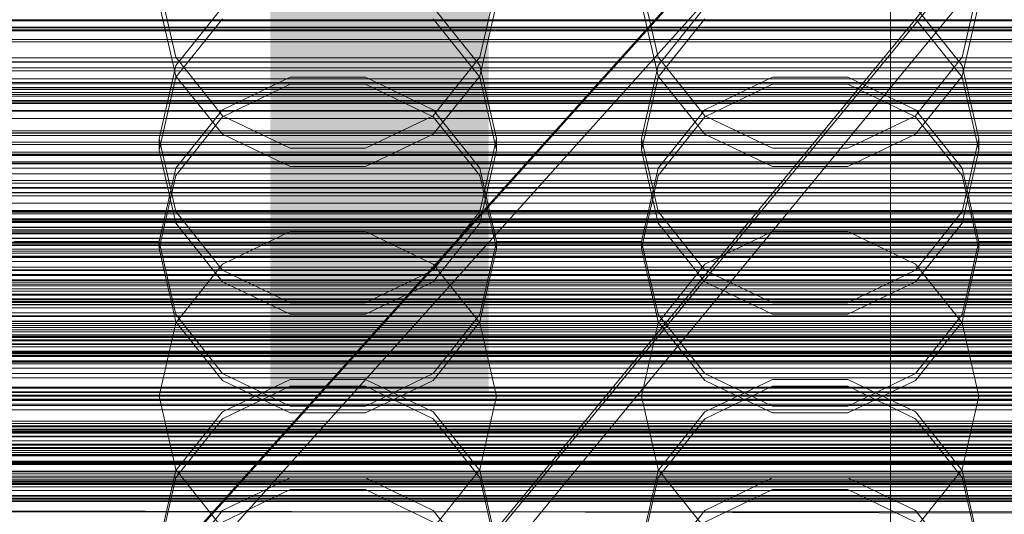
# Model space of a CAD drawing. Header units: millimetres. Extents: x -2233 to 61924, y -68080 to 6847.
# Tile 181 of 256: x -108 to 14, y -34290 to -34228. Entities that reach past the tile are written whole.
import ezdxf

# ---------------------------------------------------------------- set-up
doc = ezdxf.new("R2010")
doc.units = ezdxf.units.MM
for name, color, linetype, lineweight in [('COTAS_O', 1, 'Continuous', 0), ('COTAS_P', 1, 'Continuous', 0), ('frontal_briquetadora', 7, 'Continuous', 0), ('frontal_C01', 7, 'Continuous', 0), ('frontal_C02', 7, 'Continuous', 0), ('frontal_C03', 7, 'Continuous', 0), ('frontal_C10-C02', 7, 'Continuous', 0), ('frontal_secador', 7, 'Continuous', 0)]:
    doc.layers.add(name, color=color, linetype=linetype, lineweight=lineweight)
doc.dimstyles.new('R19_100', dxfattribs={"dimtxt": 250, "dimasz": 150, "dimexe": 150, "dimexo": 80, "dimgap": 100, "dimtad": 1, "dimtih": 1, "dimtoh": 1, "dimdsep": 46, "dimcen": 0.09, "dimadec": 0, "dimazin": 0, "dimtfac": 1, "dimtdec": 4, "dimtofl": 0, "dimtmove": 0, "dimatfit": 3, "dimfxl": 1, "dimtolj": 1, "dimtzin": 0, "dimarcsym": 0})

# ---------------------------------------------------------------- blocks, each defined once
blk = doc.blocks.new('DIM_R28_48')
at = {"layer": 'COTAS_P'}
for p, q in [((-1750, -34600), (-1600, -34555)), ((2600, -34600), (2450, -34555)), ((-1750, -35500), (-1750, -34600)), ((-1750, -34600), (2600, -34600)), ((-1750, -34600), (-1600, -34645)), ((2600, -34600), (2450, -34645)), ((2600, -35500), (2600, -34600))]:
    blk.add_line(p, q, dxfattribs=at)
blk.add_text('4350 P', height=250, dxfattribs=at).set_placement((425, -34500))
blk = doc.blocks.new('DIM_R28_50')
at = {"layer": 'COTAS_P'}
for p, q in [((1705.78, -34504.95), (1551.9, -34475.9)), ((-194.22, -34704.95), (1705.78, -34504.95)), ((1705.78, -34504.95), (1561.32, -34565.4)), ((1800, -35400), (1705.78, -34504.95)), ((-194.22, -34704.95), (-49.75, -34644.49)), ((-100, -35600), (-194.22, -34704.95)), ((-194.22, -34704.95), (-40.33, -34734))]:
    blk.add_line(p, q, dxfattribs=at)
blk.add_text('1910.5 P', height=250, rotation=6.009, dxfattribs=at).set_placement((745.32, -34505.49))
blk = doc.blocks.new('DIM_R28_52')
at = {"layer": 'COTAS_O'}
for p, q in [((-1725, -33700), (-1575, -33655)), ((1725, -33700), (1575, -33655)), ((-1725, -34400), (-1725, -33700)), ((-1725, -33700), (1725, -33700)), ((-1725, -33700), (-1575, -33745)), ((1725, -33700), (1575, -33745)), ((1725, -34400), (1725, -33700))]:
    blk.add_line(p, q, dxfattribs=at)
blk.add_text('3450 O', height=250, dxfattribs=at).set_placement((0, -33600))
blk = doc.blocks.new('DIM_R28_53')
at = {"layer": 'COTAS_P'}
for p, q in [((-150, -32300), (550, -32300)), ((550, -32300), (505, -32450)), ((550, -34900), (550, -32300)), ((550, -32300), (595, -32450)), ((550, -34900), (505, -34750)), ((550, -34900), (595, -34750)), ((-150, -34900), (550, -34900))]:
    blk.add_line(p, q, dxfattribs=at)
blk.add_text('2600 P', height=250, rotation=90, dxfattribs=at).set_placement((450, -33600))
blk = doc.blocks.new('DIM_R28_55')
at = {"layer": 'COTAS_O'}
for p, q in [((-650, -33700), (50, -33700)), ((50, -33700), (5, -33850)), ((50, -34900), (50, -33700)), ((50, -33700), (95, -33850)), ((50, -34900), (5, -34750)), ((50, -34900), (95, -34750)), ((-650, -34900), (50, -34900))]:
    blk.add_line(p, q, dxfattribs=at)
blk.add_text('1200 O', height=250, rotation=90, dxfattribs=at).set_placement((-50, -34300))
blk = doc.blocks.new('DIM_R28_56')
at = {"layer": 'COTAS_O'}
for p, q in [((-650, -34200), (-500, -34155)), ((650, -34200), (500, -34155)), ((-650, -34900), (-650, -34200)), ((-650, -34200), (650, -34200)), ((-650, -34200), (-500, -34245)), ((650, -34200), (500, -34245)), ((650, -34900), (650, -34200))]:
    blk.add_line(p, q, dxfattribs=at)
blk.add_text('1300 O', height=250, dxfattribs=at).set_placement((0, -34100))

msp = doc.modelspace()

# ---------------------------------------------------------------- linework, layer by layer
at = {"layer": 'frontal_briquetadora'}
for p, q in [((-88.92, -34232.849), (-91, -34223.801)), ((-49, -34223.801), (-51.08, -34232.849)), ((-28.92, -34232.849), (-31, -34223.801)), ((11, -34223.801), (8.92, -34232.849)), ((-91, -34226.151), (-88.92, -34235.184)), ((-51.08, -34235.184), (-49, -34226.151)), ((-31, -34226.151), (-28.92, -34235.184)), ((8.92, -34235.184), (11, -34226.151)), ((-88.92, -34233.872), (-83.094, -34226.61)), ((-56.906, -34226.61), (-51.08, -34233.872)), ((-28.92, -34233.872), (-23.094, -34226.61)), ((3.094, -34226.61), (8.92, -34233.872)), ((-83.093, -34228.052), (-88.92, -34235.335)), ((-51.08, -34235.335), (-56.907, -34228.052)), ((-23.093, -34228.052), (-28.92, -34235.335)), ((8.92, -34235.335), (3.093, -34228.052)), ((-83.094, -34240.124), (-88.92, -34232.849)), ((-51.08, -34232.849), (-56.906, -34240.124)), ((-23.094, -34240.124), (-28.92, -34232.849)), ((8.92, -34232.849), (3.094, -34240.124)), ((-91, -34242.945), (-88.92, -34233.872)), ((-51.08, -34233.872), (-49, -34242.945)), ((-31, -34242.945), (-28.92, -34233.872)), ((8.92, -34233.872), (11, -34242.945)), ((-88.92, -34235.335), (-91, -34244.416)), ((-88.92, -34235.184), (-83.093, -34242.429)), ((-74.674, -34235.331), (-83.094, -34239.371)), ((-65.326, -34235.331), (-74.674, -34235.331)), ((-56.906, -34239.371), (-65.326, -34235.331)), ((-56.907, -34242.429), (-51.08, -34235.184)), ((-49, -34244.416), (-51.08, -34235.335)), ((-28.92, -34235.335), (-31, -34244.416)), ((-28.92, -34235.184), (-23.093, -34242.429)), ((-14.674, -34235.331), (-23.094, -34239.371)), ((-5.326, -34235.331), (-14.674, -34235.331)), ((3.094, -34239.371), (-5.326, -34235.331)), ((3.093, -34242.429), (8.92, -34235.184)), ((11, -34244.416), (8.92, -34235.335)), ((-83.093, -34240.238), (-74.673, -34236.188)), ((-74.673, -34236.188), (-65.327, -34236.188)), ((-65.327, -34236.188), (-56.907, -34240.238)), ((-23.093, -34240.238), (-14.673, -34236.188)), ((-14.673, -34236.188), (-5.327, -34236.188)), ((-5.327, -34236.188), (3.093, -34240.238)), ((-83.094, -34239.371), (-88.92, -34246.657)), ((-51.08, -34246.657), (-56.906, -34239.371)), ((-23.094, -34239.371), (-28.92, -34246.657)), ((8.92, -34246.657), (3.094, -34239.371)), ((-88.92, -34247.536), (-83.093, -34240.238)), ((-74.674, -34244.169), (-83.094, -34240.124)), ((-56.906, -34240.124), (-65.326, -34244.169)), ((-56.907, -34240.238), (-51.08, -34247.536)), ((-28.92, -34247.536), (-23.093, -34240.238)), ((-14.674, -34244.169), (-23.094, -34240.124)), ((3.094, -34240.124), (-5.326, -34244.169)), ((3.093, -34240.238), (8.92, -34247.536)), ((-88.92, -34252.035), (-91, -34242.945)), ((-91, -34244.416), (-91, -34242.945)), ((-83.093, -34242.429), (-74.673, -34246.449)), ((-65.327, -34246.449), (-56.907, -34242.429)), ((-49, -34242.945), (-51.08, -34252.036)), ((-49, -34244.416), (-49, -34242.945)), ((-28.92, -34252.035), (-31, -34242.945)), ((-31, -34244.416), (-31, -34242.945)), ((-23.093, -34242.429), (-14.673, -34246.449)), ((-5.327, -34246.449), (3.093, -34242.429)), ((11, -34242.945), (8.92, -34252.036)), ((11, -34244.416), (11, -34242.945)), ((-91, -34244.416), (-88.92, -34253.497)), ((-65.326, -34244.169), (-74.674, -34244.169)), ((-51.08, -34253.497), (-49, -34244.416)), ((-31, -34244.416), (-28.92, -34253.497)), ((-5.326, -34244.169), (-14.674, -34244.169)), ((8.92, -34253.497), (11, -34244.416)), ((-88.92, -34246.657), (-91, -34255.753)), ((-74.673, -34246.449), (-65.327, -34246.449)), ((-49, -34255.753), (-51.08, -34246.657)), ((-28.92, -34246.657), (-31, -34255.753)), ((-14.673, -34246.449), (-5.327, -34246.449)), ((11, -34255.753), (8.92, -34246.657)), ((-91, -34256.636), (-88.92, -34247.536)), ((-51.08, -34247.536), (-49, -34256.636)), ((-31, -34256.636), (-28.92, -34247.536)), ((8.92, -34247.536), (11, -34256.636)), ((-83.094, -34259.336), (-88.92, -34252.035)), ((-51.08, -34252.036), (-56.906, -34259.336)), ((-23.094, -34259.336), (-28.92, -34252.035)), ((8.92, -34252.036), (3.094, -34259.336)), ((-88.92, -34253.497), (-83.093, -34260.779)), ((-56.907, -34260.779), (-51.08, -34253.497)), ((-28.92, -34253.497), (-23.093, -34260.779)), ((3.093, -34260.779), (8.92, -34253.497)), ((-74.674, -34254.527), (-83.094, -34258.582)), ((-65.326, -34254.527), (-74.674, -34254.527)), ((-56.906, -34258.582), (-65.326, -34254.527)), ((-14.674, -34254.527), (-23.094, -34258.582)), ((-5.326, -34254.527), (-14.674, -34254.527)), ((3.094, -34258.582), (-5.326, -34254.527)), ((-91, -34255.753), (-109, -34255.753)), ((-91, -34256.636), (-91, -34255.753)), ((-91, -34255.753), (-88.92, -34264.86)), ((-88.92, -34265.737), (-91, -34256.636)), ((-51.08, -34264.86), (-49, -34255.753)), ((-49, -34256.636), (-51.08, -34265.737)), ((-49, -34256.636), (-49, -34255.753)), ((-31, -34255.753), (-49, -34255.753)), ((-31, -34256.636), (-31, -34255.753)), ((-31, -34255.753), (-28.92, -34264.86)), ((-28.92, -34265.737), (-31, -34256.636)), ((8.92, -34264.86), (11, -34255.753)), ((11, -34256.636), (8.92, -34265.737)), ((11, -34256.636), (11, -34255.753)), ((29, -34255.753), (11, -34255.753)), ((-83.094, -34258.582), (-88.92, -34265.888)), ((-51.08, -34265.888), (-56.906, -34258.582)), ((-23.094, -34258.582), (-28.92, -34265.888)), ((8.92, -34265.888), (3.094, -34258.582)), ((-74.674, -34263.393), (-83.094, -34259.336)), ((-56.906, -34259.336), (-65.326, -34263.393)), ((-14.674, -34263.393), (-23.094, -34259.336)), ((3.094, -34259.336), (-5.326, -34263.393)), ((-160, -34260.611), (200, -34260.611)), ((-83.093, -34260.779), (-74.673, -34264.821)), ((-65.327, -34264.821), (-56.907, -34260.779)), ((-23.093, -34260.779), (-14.673, -34264.821)), ((-5.327, -34264.821), (3.093, -34260.779)), ((-65.326, -34263.393), (-74.674, -34263.393)), ((-5.326, -34263.393), (-14.674, -34263.393)), ((-160, -34265.027), (200, -34265.027)), ((-88.92, -34264.86), (-83.094, -34272.168)), ((-74.673, -34264.821), (-65.327, -34264.821)), ((-56.906, -34272.168), (-51.08, -34264.86)), ((-28.92, -34264.86), (-23.094, -34272.168)), ((-14.673, -34264.821), (-5.327, -34264.821)), ((3.094, -34272.168), (8.92, -34264.86)), ((-88.92, -34265.888), (-91, -34275)), ((-83.093, -34273.035), (-88.92, -34265.737)), ((-51.08, -34265.737), (-56.907, -34273.035)), ((-49, -34275), (-51.08, -34265.888)), ((-28.92, -34265.888), (-31, -34275)), ((-23.093, -34273.035), (-28.92, -34265.737)), ((8.92, -34265.737), (3.093, -34273.035)), ((11, -34275), (8.92, -34265.888)), ((200, -34268.884), (-160, -34268.884)), ((-83.094, -34272.168), (-74.674, -34276.228)), ((-65.326, -34276.228), (-56.906, -34272.168)), ((-23.094, -34272.168), (-14.674, -34276.228)), ((-5.326, -34276.228), (3.094, -34272.168)), ((-83.094, -34277.832), (-74.674, -34273.772)), ((-74.673, -34272.915), (-83.093, -34276.965)), ((-74.673, -34277.085), (-83.093, -34273.035)), ((-74.674, -34273.772), (-65.326, -34273.772)), ((-65.327, -34272.915), (-74.673, -34272.915)), ((-56.907, -34276.965), (-65.327, -34272.915)), ((-56.907, -34273.035), (-65.327, -34277.085)), ((-65.326, -34273.772), (-56.906, -34277.832)), ((-23.094, -34277.832), (-14.674, -34273.772)), ((-14.673, -34272.915), (-23.093, -34276.965)), ((-14.673, -34277.085), (-23.093, -34273.035)), ((-14.674, -34273.772), (-5.326, -34273.772)), ((-5.327, -34272.915), (-14.673, -34272.915)), ((3.093, -34276.965), (-5.327, -34272.915)), ((3.093, -34273.035), (-5.327, -34277.085)), ((-5.326, -34273.772), (3.094, -34277.832)), ((200, -34275), (-160, -34275)), ((-91, -34275), (-109, -34275)), ((-88.92, -34284.112), (-91, -34275)), ((-49, -34275), (-51.08, -34284.112)), ((-31, -34275), (-49, -34275)), ((-28.92, -34284.112), (-31, -34275)), ((11, -34275), (8.92, -34284.112)), ((29, -34275), (11, -34275)), ((-74.674, -34276.228), (-65.326, -34276.228)), ((-14.674, -34276.228), (-5.326, -34276.228)), ((-83.093, -34276.965), (-88.92, -34284.263)), ((-65.327, -34277.085), (-74.673, -34277.085)), ((-51.08, -34284.263), (-56.907, -34276.965)), ((-23.093, -34276.965), (-28.92, -34284.263)), ((-5.327, -34277.085), (-14.673, -34277.085)), ((8.92, -34284.263), (3.093, -34276.965)), ((-88.92, -34285.14), (-83.094, -34277.832)), ((-56.906, -34277.832), (-51.08, -34285.14)), ((-28.92, -34285.14), (-23.094, -34277.832)), ((3.094, -34277.832), (8.92, -34285.14)), ((200, -34281.116), (-160, -34281.116)), ((-160, -34284.973), (200, -34284.973)), ((-88.92, -34284.263), (-91, -34293.364)), ((-83.094, -34291.418), (-88.92, -34284.112)), ((-51.08, -34284.112), (-56.906, -34291.418)), ((-49, -34293.364), (-51.08, -34284.263)), ((-28.92, -34284.263), (-31, -34293.364)), ((-23.094, -34291.418), (-28.92, -34284.112)), ((8.92, -34284.112), (3.094, -34291.418)), ((11, -34293.364), (8.92, -34284.263)), ((-91, -34294.247), (-88.92, -34285.14)), ((-83.093, -34289.221), (-74.673, -34285.179)), ((-74.673, -34285.179), (-65.327, -34285.179)), ((-65.327, -34285.179), (-56.907, -34289.221)), ((-51.08, -34285.14), (-49, -34294.247)), ((-31, -34294.247), (-28.92, -34285.14)), ((-23.093, -34289.221), (-14.673, -34285.179)), ((-14.673, -34285.179), (-5.327, -34285.179)), ((-5.327, -34285.179), (3.093, -34289.221)), ((8.92, -34285.14), (11, -34294.247)), ((-74.674, -34286.607), (-83.094, -34290.664)), ((-65.326, -34286.607), (-74.674, -34286.607)), ((-56.906, -34290.664), (-65.326, -34286.607)), ((-14.674, -34286.607), (-23.094, -34290.664)), ((-5.326, -34286.607), (-14.674, -34286.607)), ((3.094, -34290.664), (-5.326, -34286.607)), ((-160, -34289.389), (200, -34289.389)), ((-88.92, -34296.503), (-83.093, -34289.221)), ((-56.907, -34289.221), (-51.08, -34296.503)), ((-28.92, -34296.503), (-23.093, -34289.221)), ((3.093, -34289.221), (8.92, -34296.503))]:
    msp.add_line(p, q, dxfattribs=at)
at = {"layer": 'frontal_C01'}
for p, q in [((0, -34257.579), (0, -33994.965)), ((0, -34000.746), (0, -34263.359)), ((-440, -34228.197), (440, -34228.197)), ((-440, -34228.297), (440, -34228.297)), ((-440, -34229.12), (440, -34229.12)), ((-440, -34229.172), (440, -34229.172)), ((-440, -34229.453), (440, -34229.453)), ((-311.15, -34232.906), (311.15, -34232.906)), ((-311.15, -34233.399), (311.15, -34233.399)), ((-311.15, -34238.212), (311.15, -34238.212)), ((-311.15, -34238.614), (311.15, -34238.614)), ((-311.15, -34242.307), (311.15, -34242.307)), ((-311.15, -34242.591), (311.15, -34242.591)), ((-311.15, -34244.913), (311.15, -34244.913)), ((-311.15, -34245.06), (311.15, -34245.06)), ((-311.15, -34245.852), (311.15, -34245.852)), ((0, -34257.579), (-130, -34257.579)), ((0, -34520.192), (0, -34257.579)), ((130, -34257.579), (0, -34257.579)), ((-130, -34262.42), (130, -34262.42)), ((-130, -34263.212), (130, -34263.212)), ((-130, -34263.359), (0, -34263.359)), ((-130, -34263.359), (130, -34263.359)), ((0, -34263.359), (0, -34525.972)), ((0, -34263.359), (130, -34263.359)), ((-130, -34265.681), (130, -34265.681)), ((-130, -34265.965), (130, -34265.965)), ((-130, -34269.658), (130, -34269.658)), ((-130, -34270.06), (130, -34270.06)), ((-130, -34274.873), (130, -34274.873)), ((-130, -34275.366), (130, -34275.366)), ((-148, -34278.819), (148, -34278.819)), ((-148, -34279.1), (148, -34279.1)), ((-148, -34279.152), (148, -34279.152)), ((-148, -34279.974), (148, -34279.974)), ((-148, -34280.075), (148, -34280.075)), ((-148, -34281.384), (148, -34281.384)), ((130, -34280.97), (-130, -34280.97)), ((-148, -34281.526), (148, -34281.526)), ((-130, -34281.52), (130, -34281.52)), ((-148, -34283.232), (148, -34283.232)), ((-148, -34283.406), (148, -34283.406)), ((148, -34285.392), (-148, -34285.392)), ((-148, -34285.587), (148, -34285.587)), ((-148, -34287.718), (148, -34287.718)), ((-148, -34287.919), (148, -34287.919)), ((-130, -34287.534), (130, -34287.534)), ((-130, -34288.103), (130, -34288.103))]:
    msp.add_line(p, q, dxfattribs=at)
at = {"layer": 'frontal_C02'}
for p, q in [((0, -34230.937), (0, -33940.443)), ((0, -33946.173), (0, -34236.667)), ((0, -34230.937), (-130, -34230.937)), ((0, -34521.432), (0, -34230.937)), ((130, -34230.937), (0, -34230.937)), ((-450, -34234.172), (450, -34234.172)), ((-130, -34235.534), (130, -34235.534)), ((-130, -34236.13), (130, -34236.13)), ((-130, -34236.667), (0, -34236.667)), ((-130, -34236.667), (130, -34236.667)), ((0, -34236.667), (0, -34527.162)), ((0, -34236.667), (130, -34236.667)), ((-130, -34238.416), (130, -34238.416)), ((-130, -34239.453), (130, -34239.453)), ((-130, -34242.234), (130, -34242.234)), ((-130, -34243.701), (130, -34243.701)), ((450, -34246.094), (-450, -34246.094)), ((-130, -34247.325), (130, -34247.325)), ((-130, -34249.122), (130, -34249.122)), ((-148, -34251.921), (148, -34251.921)), ((-148, -34252.132), (148, -34252.132)), ((-148, -34252.322), (148, -34252.322)), ((-148, -34252.942), (148, -34252.942)), ((-148, -34253.309), (148, -34253.309)), ((-148, -34254.294), (148, -34254.294)), ((130, -34253.342), (-130, -34253.342)), ((-148, -34254.814), (148, -34254.814)), ((-130, -34255.346), (130, -34255.346)), ((-148, -34256.098), (148, -34256.098)), ((-148, -34256.735), (148, -34256.735)), ((148, -34258.231), (-148, -34258.231)), ((-148, -34258.941), (148, -34258.941)), ((-148, -34260.545), (148, -34260.545)), ((-130, -34259.876), (130, -34259.876)), ((-148, -34261.281), (148, -34261.281)), ((-148, -34262.885), (148, -34262.885)), ((-130, -34261.95), (130, -34261.95)), ((-148, -34263.595), (148, -34263.595)), ((-148, -34265.091), (148, -34265.091)), ((-148, -34265.728), (148, -34265.728)), ((-130, -34266.48), (130, -34266.48)), ((450, -34267.581), (-450, -34267.581)), ((-148, -34267.012), (148, -34267.012)), ((-148, -34267.532), (148, -34267.532)), ((-148, -34268.517), (148, -34268.517)), ((-148, -34268.885), (148, -34268.885)), ((-130, -34268.484), (130, -34268.484)), ((-148, -34269.504), (148, -34269.504)), ((-148, -34269.694), (148, -34269.694)), ((-148, -34269.906), (148, -34269.906)), ((-130, -34272.704), (130, -34272.704)), ((-130, -34274.501), (130, -34274.501)), ((-130, -34278.125), (130, -34278.125)), ((-450, -34279.503), (450, -34279.503)), ((-130, -34279.592), (130, -34279.592)), ((-130, -34282.373), (130, -34282.373)), ((-130, -34283.41), (130, -34283.41)), ((-130, -34285.159), (130, -34285.159)), ((-130, -34285.696), (130, -34285.696)), ((-130, -34286.292), (130, -34286.292))]:
    msp.add_line(p, q, dxfattribs=at)
at = {"layer": 'frontal_C03'}
for p, q in [((1250, -34229.562), (-1250, -34229.562)), ((-1250, -34230.619), (1250, -34230.619)), ((1250, -34233.471), (-1250, -34233.471)), ((1250, -34234.529), (-1250, -34234.529)), ((-1250, -34236.6), (1250, -34236.6)), ((1250, -34236.836), (-1250, -34236.836)), ((-1250, -34237.233), (1250, -34237.233)), ((1250, -34237.49), (-1250, -34237.49)), ((-1250, -34237.697), (1250, -34237.697)), ((1250, -34238.371), (-1250, -34238.371)), ((-1250, -34239.553), (1250, -34239.553)), ((-1250, -34240.449), (1250, -34240.449)), ((-1250, -34243.401), (1250, -34243.401)), ((-1250, -34244.669), (1250, -34244.669)), ((1250, -34248.177), (-1250, -34248.177)), ((-1250, -34248.516), (1250, -34248.516)), ((1250, -34249.059), (-1250, -34249.059)), ((1250, -34249.712), (-1250, -34249.712)), ((-1250, -34250.068), (1250, -34250.068)), ((-1500, -34252.99), (1500, -34252.99)), ((1250, -34252.019), (-1250, -34252.019)), ((-1250, -34253.077), (1250, -34253.077)), ((-1500, -34253.214), (1500, -34253.214)), ((-1500, -34253.379), (1500, -34253.379)), ((-1500, -34254.036), (1500, -34254.036)), ((-1500, -34254.354), (1500, -34254.354)), ((-1500, -34255.4), (1500, -34255.4)), ((-1250, -34254.549), (1250, -34254.549)), ((-1500, -34255.849), (1500, -34255.849)), ((1250, -34255.929), (-1250, -34255.929)), ((1250, -34256.28), (-1250, -34256.28)), ((-1500, -34257.212), (1500, -34257.212)), ((-1500, -34257.762), (1500, -34257.762)), ((1250, -34256.986), (-1250, -34256.986)), ((1250, -34259.294), (-1250, -34259.294)), ((-1500, -34259.35), (1500, -34259.35)), ((1500, -34259.963), (-1500, -34259.963)), ((1250, -34259.947), (-1250, -34259.947)), ((-1500, -34261.667), (1500, -34261.667)), ((1250, -34260.828), (-1250, -34260.828)), ((-1250, -34261.088), (1250, -34261.088)), ((-1500, -34262.302), (1500, -34262.302)), ((-1250, -34262.881), (1250, -34262.881)), ((-1500, -34264.006), (1500, -34264.006)), ((-1500, -34264.619), (1500, -34264.619)), ((-1500, -34266.207), (1500, -34266.207)), ((-1500, -34266.757), (1500, -34266.757)), ((-1250, -34267.689), (1250, -34267.689)), ((-1500, -34268.12), (1500, -34268.12)), ((-1500, -34268.569), (1500, -34268.569)), ((-1500, -34269.615), (1500, -34269.615)), ((-1500, -34269.933), (1500, -34269.933)), ((-1250, -34269.42), (1250, -34269.42)), ((-1500, -34270.59), (1500, -34270.59)), ((-1500, -34270.754), (1500, -34270.754)), ((-1500, -34270.979), (1500, -34270.979)), ((1250, -34270.635), (-1250, -34270.635)), ((1250, -34271.516), (-1250, -34271.516)), ((1250, -34272.17), (-1250, -34272.17)), ((-1250, -34273.9), (1250, -34273.9)), ((1250, -34274.477), (-1250, -34274.477)), ((-1250, -34275.453), (1250, -34275.453)), ((-1250, -34275.534), (1250, -34275.534)), ((1250, -34278.387), (-1250, -34278.387)), ((-1250, -34279.3), (1250, -34279.3)), ((1250, -34279.444), (-1250, -34279.444)), ((-1250, -34280.567), (1250, -34280.567)), ((1250, -34281.751), (-1250, -34281.751)), ((1250, -34282.405), (-1250, -34282.405)), ((1250, -34283.286), (-1250, -34283.286)), ((-1250, -34283.52), (1250, -34283.52)), ((-1250, -34284.416), (1250, -34284.416)), ((-1250, -34286.272), (1250, -34286.272)), ((-1250, -34286.736), (1250, -34286.736)), ((-1250, -34287.369), (1250, -34287.369))]:
    msp.add_line(p, q, dxfattribs=at)
at = {"layer": 'frontal_C10-C02'}
for p, q in [((-110, -34317.984), (352.197, -33803.622)), ((352.197, -33803.797), (-110, -34365.587)), ((-110, -34318.159), (352.197, -33803.797)), ((352.197, -33804.337), (-110, -34366.127)), ((354.513, -33805.703), (-107.683, -34320.065)), ((-107.683, -34367.493), (354.513, -33805.703))]:
    msp.add_line(p, q, dxfattribs=at)
at = {"layer": 'frontal_secador'}
for p, q in [((-1250, -34236), (1250, -34236)), ((-1250, -34242), (1250, -34242)), ((-1250, -34245), (1250, -34245)), ((1250, -34246), (-1250, -34246)), ((-1250, -34246.659), (1250, -34246.659)), ((1250, -34249.659), (-1250, -34249.659)), ((-1250, -34251), (1250, -34251)), ((1250, -34254), (-1250, -34254)), ((-1250, -34254.728), (1250, -34254.728)), ((-1250, -34257.588), (1250, -34257.588)), ((1250, -34257.611), (-1250, -34257.611)), ((1250, -34257.728), (-1250, -34257.728)), ((-1250, -34259.387), (1250, -34259.387)), ((1250, -34259.918), (-1250, -34259.918)), ((-1250, -34260), (1250, -34260)), ((1250, -34260.588), (-1250, -34260.588)), ((1250, -34262.387), (-1250, -34262.387)), ((1250, -34263), (-1250, -34263)), ((-1250, -34263.65), (1250, -34263.65)), ((1250, -34264), (-1250, -34264)), ((1250, -34267.382), (-1250, -34267.382)), ((-1250, -34268), (1250, -34268)), ((1250, -34269.689), (-1250, -34269.689)), ((1250, -34274), (-1250, -34274)), ((1250, -34274.545), (-1250, -34274.545)), ((1250, -34276), (-1250, -34276)), ((1250, -34276.144), (-1250, -34276.144)), ((1250, -34276.709), (-1250, -34276.709)), ((1250, -34278.686), (-1250, -34278.686)), ((1250, -34280), (-1250, -34280)), ((1320, -34282), (-1320, -34282)), ((1320, -34282.273), (-1320, -34282.273)), ((1250, -34282), (-1250, -34282)), ((1320, -34283.072), (-1320, -34283.072)), ((1320, -34284.343), (-1320, -34284.343)), ((1250, -34284.651), (-1250, -34284.651)), ((1320, -34286), (-1320, -34286)), ((1250, -34285.859), (-1250, -34285.859)), ((-1250, -34286), (1250, -34286)), ((1320, -34287.929), (-1320, -34287.929)), ((-422.12, -34288.52), (420.5, -34290.5))]:
    msp.add_line(p, q, dxfattribs=at)

# ---------------------------------------------------------------- dimensions: what is measured, and where the dimension line sits
at = {"layer": 'COTAS_O'}
for p1, p2, distance, picture, middle in [((-650, -34900), (-650, -33700), -700, 'DIM_R28_55', (50, -34300)), ((-1725, -34400), (1725, -34400), 700, 'DIM_R28_52', (0, -33700)), ((-650, -34900), (650, -34900), 700, 'DIM_R28_56', (0, -34200))]:
    dim = msp.add_aligned_dim(p1=p1, p2=p2, distance=distance, text='<> O', dimstyle='R19_100', dxfattribs=at)
    dim.commit()
    dim.dimension.update_dxf_attribs({"geometry": picture, "text_midpoint": middle})
at = {"layer": 'COTAS_P'}
for p1, p2, distance, picture, middle in [((-150, -34900), (-150, -32300), -700, 'DIM_R28_53', (550, -33600)), ((-100, -35600), (1800, -35400), 900, 'DIM_R28_50', (755.784, -34604.945)), ((-1750, -35500), (2600, -35500), 900, 'DIM_R28_48', (425, -34600))]:
    dim = msp.add_aligned_dim(p1=p1, p2=p2, distance=distance, text='<> P', dimstyle='R19_100', dxfattribs=at)
    dim.commit()
    dim.dimension.update_dxf_attribs({"geometry": picture, "text_midpoint": middle})

doc.saveas('drawing.dxf')
